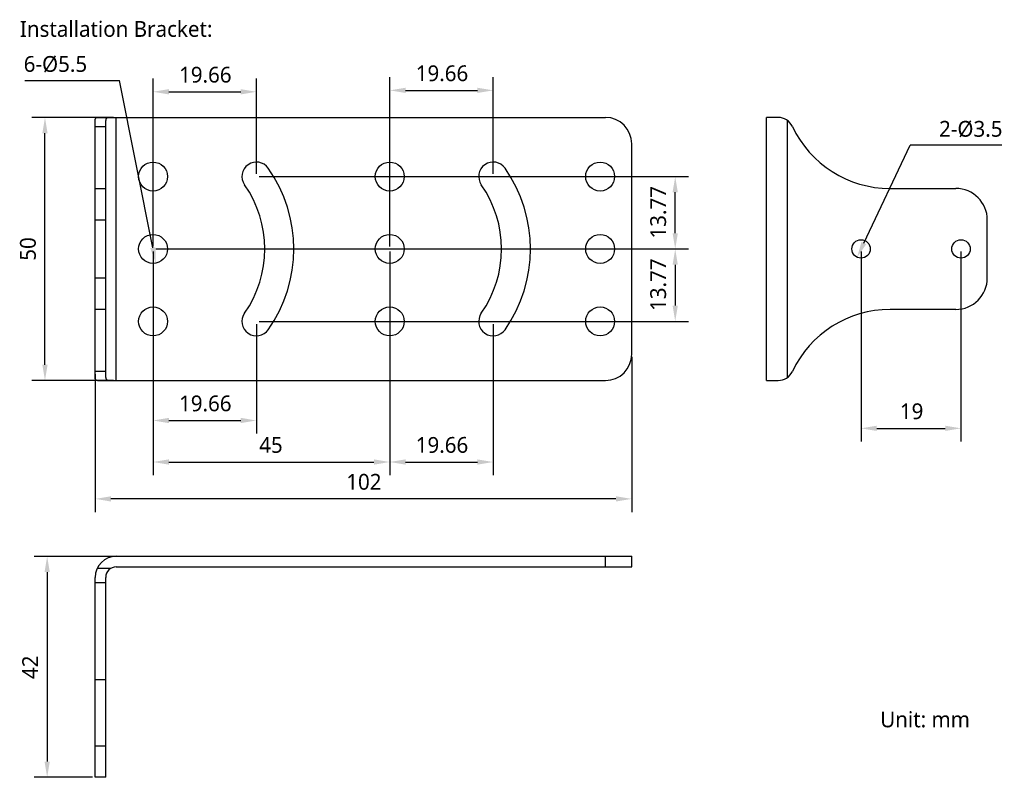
# Model space of a CAD drawing. Header units: millimetres. Extents: x 93 to 280, y 53 to 197.
import ezdxf

# ---------------------------------------------------------------- set-up
doc = ezdxf.new("R2010")
doc.units = ezdxf.units.MM
doc.header["$LTSCALE"] = 16.335
doc.header["$PDMODE"] = 3
doc.header["$PDSIZE"] = 8
doc.layers.get('0').update_dxf_attribs({"linetype": 'CONTINUOUS'})
doc.layers.get('Defpoints').update_dxf_attribs({"linetype": 'CONTINUOUS'})
doc.styles.get("Standard").update_dxf_attribs({"font": 'Roboto-Regular.ttf'})
doc.dimstyles.new('DIMSTYLE_1', dxfattribs={"dimtxt": 3, "dimasz": 3, "dimexe": 2.5, "dimexo": 0.5, "dimgap": 0.75, "dimtad": 1, "dimdsep": 46, "dimtxsty": 'STANDARD', "dimblk": '_FILLED', "dimblk1": '_FILLED', "dimblk2": '_FILLED', "dimcen": 0.09, "dimclrt": 3, "dimazin": 2, "dimtp": 0.2, "dimtm": 0.2, "dimtfac": 1, "dimtofl": 0, "dimtmove": 0, "dimatfit": 3, "dimldrblk": '_FILLED', "dimfxl": 1, "dimtolj": 1, "dimarcsym": 0})
doc.dimstyles.new('DIMSTYLE_2', dxfattribs={"dimtxt": 3, "dimasz": 3, "dimexe": 2.5, "dimexo": 0.5, "dimgap": 0.75, "dimtad": 1, "dimdsep": 46, "dimtxsty": 'STANDARD', "dimblk": '_FILLED', "dimblk1": '_FILLED', "dimblk2": '_FILLED', "dimcen": 0.09, "dimclrt": 3, "dimazin": 2, "dimtp": 0.3, "dimtm": 0.3, "dimtfac": 1, "dimtofl": 0, "dimtmove": 0, "dimatfit": 3, "dimldrblk": '_FILLED', "dimfxl": 1, "dimtolj": 1, "dimarcsym": 0})
doc.dimstyles.new('DIMSTYLE_3', dxfattribs={"dimtxt": 3, "dimasz": 3, "dimexe": 2.5, "dimexo": 0.5, "dimtad": 1, "dimdsep": 46, "dimtxsty": 'STANDARD', "dimblk": '_FILLED', "dimblk1": '_FILLED', "dimblk2": '_FILLED', "dimcen": 0.09, "dimclrt": 3, "dimazin": 2, "dimtp": 0.1, "dimtm": 0.1, "dimtfac": 1, "dimtofl": 0, "dimtmove": 0, "dimatfit": 1, "dimldrblk": '_FILLED', "dimfxl": 1, "dimtolj": 1, "dimarcsym": 0})

# ---------------------------------------------------------------- blocks, each defined once
blk = doc.blocks.new('_FILLED')
at = {"color": 0, "linetype": 'ByBlock'}
blk.add_solid([(0, 0), (-1, 0.167), (-1, -0.167)], dxfattribs=at)
blk = doc.blocks.new('*D1')
at = {"color": 0, "lineweight": -2}
for p, q in [((253.17, 153.4), (253.17, 117.31)), ((272.17, 153.4), (272.17, 117.31)), ((256.17, 119.81), (269.17, 119.81))]:
    blk.add_line(p, q, dxfattribs=at)
at = {"layer": 'Defpoints', "color": 0}
for p in [(253.17, 153.9), (272.17, 153.9), (272.17, 119.81)]:
    blk.add_point(p, dxfattribs=at)
at = {"color": 0, "linetype": 'ByBlock', "lineweight": -2, "xscale": 3, "yscale": 3, "zscale": 3, "rotation": 180}
blk.add_blockref('_FILLED', (253.17, 119.81), dxfattribs=at)
at = {"color": 0, "linetype": 'ByBlock', "lineweight": -2, "xscale": 3, "yscale": 3, "zscale": 3}
blk.add_blockref('_FILLED', (272.17, 119.81), dxfattribs=at)
at = {"color": 3, "insert": (262.78, 124.56), "char_height": 3, "attachment_point": 2, "line_spacing_factor": 0.9}
blk.add_mtext('\\A1;19', dxfattribs=at)
blk = doc.blocks.new('*D2')
at = {"color": 0, "lineweight": -2}
for p, q in [((209.57, 133.4), (209.57, 103.9)), ((107.57, 130.13), (107.57, 103.9)), ((206.57, 106.4), (110.57, 106.4))]:
    blk.add_line(p, q, dxfattribs=at)
at = {"layer": 'Defpoints', "color": 0}
for p in [(209.57, 133.9), (107.57, 130.63), (107.57, 106.4)]:
    blk.add_point(p, dxfattribs=at)
at = {"color": 0, "linetype": 'ByBlock', "lineweight": -2, "xscale": 3, "yscale": 3, "zscale": 3}
for p, rotation in [((107.57, 106.4), 180), ((209.57, 106.4), 360)]:
    blk.add_blockref('_FILLED', p, dxfattribs=dict(at, rotation=rotation))
at = {"color": 3, "insert": (158.65, 111.15), "char_height": 3, "attachment_point": 2, "line_spacing_factor": 0.9}
blk.add_mtext('\\A1;102', dxfattribs=at)
blk = doc.blocks.new('*D3')
at = {"color": 0, "lineweight": -2}
for p, q in [((111.07, 178.9), (95.52, 178.9)), ((98.02, 131.9), (98.02, 175.9)), ((111.07, 128.9), (95.52, 128.9))]:
    blk.add_line(p, q, dxfattribs=at)
at = {"layer": 'Defpoints', "color": 0}
for p in [(98.02, 178.9), (111.57, 178.9), (111.57, 128.9)]:
    blk.add_point(p, dxfattribs=at)
at = {"color": 0, "linetype": 'ByBlock', "lineweight": -2, "xscale": 3, "yscale": 3, "zscale": 3}
for p, rotation in [((98.02, 178.9), 90), ((98.02, 128.9), 270)]:
    blk.add_blockref('_FILLED', p, dxfattribs=dict(at, rotation=rotation))
at = {"color": 3, "insert": (93.27, 153.9), "char_height": 3, "attachment_point": 2, "rotation": 90, "line_spacing_factor": 0.9}
blk.add_mtext('\\A1;50', dxfattribs=at)
blk = doc.blocks.new('*D4')
at = {"color": 0, "lineweight": -2}
for p, q in [((115.32, 95.48), (95.94, 95.48)), ((98.44, 92.48), (98.44, 56.48)), ((107.07, 53.48), (95.94, 53.48))]:
    blk.add_line(p, q, dxfattribs=at)
at = {"layer": 'Defpoints', "color": 0}
for p in [(115.82, 95.48), (98.44, 53.48), (107.57, 53.48)]:
    blk.add_point(p, dxfattribs=at)
at = {"color": 0, "linetype": 'ByBlock', "lineweight": -2, "xscale": 3, "yscale": 3, "zscale": 3}
for p, rotation in [((98.44, 95.48), 89.99999999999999), ((98.44, 53.48), 270)]:
    blk.add_blockref('_FILLED', p, dxfattribs=dict(at, rotation=rotation))
at = {"color": 3, "insert": (93.69, 74.39), "char_height": 3, "attachment_point": 2, "rotation": 90, "line_spacing_factor": 0.9}
blk.add_mtext('\\A1;42', dxfattribs=at)
blk = doc.blocks.new('*D5')
at = {"color": 0, "lineweight": -2}
for p in [(94.2, 185.95), (118.52, 154.15)]:
    blk.add_line(p, (112.18, 185.95), dxfattribs=at)
at = {"layer": 'Defpoints', "color": 0}
for p in [(118.03, 156.6), (119.11, 151.21)]:
    blk.add_point(p, dxfattribs=at)
at = {"color": 0, "linetype": 'ByBlock', "lineweight": -2, "xscale": 3, "yscale": 3, "zscale": 3, "rotation": 281.2741242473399}
blk.add_blockref('_FILLED', (119.11, 151.21), dxfattribs=at)
at = {"color": 3, "insert": (106.04, 190.57), "char_height": 3, "attachment_point": 3, "line_spacing_factor": 0.9}
blk.add_mtext('\\A1;6-%%c5.5', dxfattribs=at)
blk = doc.blocks.new('*D6')
at = {"color": 0, "lineweight": -2}
for p, q in [((118.57, 153.4), (118.57, 118.8)), ((138.23, 139.64), (138.23, 118.8)), ((121.57, 121.3), (135.23, 121.3))]:
    blk.add_line(p, q, dxfattribs=at)
at = {"layer": 'Defpoints', "color": 0}
for p in [(118.57, 153.9), (138.23, 140.14), (138.23, 121.3)]:
    blk.add_point(p, dxfattribs=at)
at = {"color": 0, "linetype": 'ByBlock', "lineweight": -2, "xscale": 3, "yscale": 3, "zscale": 3, "rotation": 180}
blk.add_blockref('_FILLED', (118.57, 121.3), dxfattribs=at)
at = {"color": 0, "linetype": 'ByBlock', "lineweight": -2, "xscale": 3, "yscale": 3, "zscale": 3}
blk.add_blockref('_FILLED', (138.23, 121.3), dxfattribs=at)
at = {"color": 3, "insert": (128.5, 126.05), "char_height": 3, "attachment_point": 2, "line_spacing_factor": 0.9}
blk.add_mtext('\\A1;19.66', dxfattribs=at)
blk = doc.blocks.new('*D7')
at = {"color": 0, "lineweight": -2}
for p, q in [((118.57, 154.4), (118.57, 186.28)), ((138.23, 168.17), (138.23, 186.28)), ((121.57, 183.78), (135.23, 183.78))]:
    blk.add_line(p, q, dxfattribs=at)
at = {"layer": 'Defpoints', "color": 0}
for p in [(138.23, 183.78), (138.23, 167.67), (118.57, 153.9)]:
    blk.add_point(p, dxfattribs=at)
at = {"color": 0, "linetype": 'ByBlock', "lineweight": -2, "xscale": 3, "yscale": 3, "zscale": 3, "rotation": 180}
blk.add_blockref('_FILLED', (118.57, 183.78), dxfattribs=at)
at = {"color": 0, "linetype": 'ByBlock', "lineweight": -2, "xscale": 3, "yscale": 3, "zscale": 3}
blk.add_blockref('_FILLED', (138.23, 183.78), dxfattribs=at)
at = {"color": 3, "insert": (128.5, 188.53), "char_height": 3, "attachment_point": 2, "line_spacing_factor": 0.9}
blk.add_mtext('\\A1;19.66', dxfattribs=at)
blk = doc.blocks.new('*D8')
at = {"color": 0, "lineweight": -2}
for p, q in [((118.57, 153.4), (118.57, 110.91)), ((163.57, 153.4), (163.57, 110.91)), ((121.57, 113.41), (160.57, 113.41))]:
    blk.add_line(p, q, dxfattribs=at)
at = {"layer": 'Defpoints', "color": 0}
for p in [(118.57, 153.9), (163.57, 153.9), (163.57, 113.41)]:
    blk.add_point(p, dxfattribs=at)
at = {"color": 0, "linetype": 'ByBlock', "lineweight": -2, "xscale": 3, "yscale": 3, "zscale": 3, "rotation": 180}
blk.add_blockref('_FILLED', (118.57, 113.41), dxfattribs=at)
at = {"color": 0, "linetype": 'ByBlock', "lineweight": -2, "xscale": 3, "yscale": 3, "zscale": 3}
blk.add_blockref('_FILLED', (163.57, 113.41), dxfattribs=at)
at = {"color": 3, "insert": (140.98, 118.16), "char_height": 3, "attachment_point": 2, "line_spacing_factor": 0.9}
blk.add_mtext('\\A1;45', dxfattribs=at)
blk = doc.blocks.new('*D9')
at = {"color": 0, "lineweight": -2}
for p, q in [((163.57, 153.4), (163.57, 110.91)), ((183.23, 139.64), (183.23, 110.91)), ((166.57, 113.41), (180.23, 113.41))]:
    blk.add_line(p, q, dxfattribs=at)
at = {"layer": 'Defpoints', "color": 0}
for p in [(163.57, 153.9), (183.23, 140.14), (183.23, 113.41)]:
    blk.add_point(p, dxfattribs=at)
at = {"color": 0, "linetype": 'ByBlock', "lineweight": -2, "xscale": 3, "yscale": 3, "zscale": 3, "rotation": 180}
blk.add_blockref('_FILLED', (163.57, 113.41), dxfattribs=at)
at = {"color": 0, "linetype": 'ByBlock', "lineweight": -2, "xscale": 3, "yscale": 3, "zscale": 3}
blk.add_blockref('_FILLED', (183.23, 113.41), dxfattribs=at)
at = {"color": 3, "insert": (173.5, 118.16), "char_height": 3, "attachment_point": 2, "line_spacing_factor": 0.9}
blk.add_mtext('\\A1;19.66', dxfattribs=at)
blk = doc.blocks.new('*D10')
at = {"color": 0, "lineweight": -2}
for p, q in [((163.57, 154.4), (163.57, 186.55)), ((183.23, 168.17), (183.23, 186.55)), ((166.57, 184.05), (180.23, 184.05))]:
    blk.add_line(p, q, dxfattribs=at)
at = {"layer": 'Defpoints', "color": 0}
for p in [(183.23, 184.05), (183.23, 167.67), (163.57, 153.9)]:
    blk.add_point(p, dxfattribs=at)
at = {"color": 0, "linetype": 'ByBlock', "lineweight": -2, "xscale": 3, "yscale": 3, "zscale": 3, "rotation": 180}
blk.add_blockref('_FILLED', (163.57, 184.05), dxfattribs=at)
at = {"color": 0, "linetype": 'ByBlock', "lineweight": -2, "xscale": 3, "yscale": 3, "zscale": 3}
blk.add_blockref('_FILLED', (183.23, 184.05), dxfattribs=at)
at = {"color": 3, "insert": (173.5, 188.8), "char_height": 3, "attachment_point": 2, "line_spacing_factor": 0.9}
blk.add_mtext('\\A1;19.66', dxfattribs=at)
blk = doc.blocks.new('*D11')
at = {"color": 0, "lineweight": -2}
for p, q in [((138.73, 167.67), (220.34, 167.67)), ((217.84, 156.9), (217.84, 164.67)), ((119.07, 153.9), (220.34, 153.9))]:
    blk.add_line(p, q, dxfattribs=at)
at = {"layer": 'Defpoints', "color": 0}
for p in [(138.23, 167.67), (217.84, 167.67), (118.57, 153.9)]:
    blk.add_point(p, dxfattribs=at)
at = {"color": 0, "linetype": 'ByBlock', "lineweight": -2, "xscale": 3, "yscale": 3, "zscale": 3}
for p, rotation in [((217.84, 167.67), 90), ((217.84, 153.9), 270)]:
    blk.add_blockref('_FILLED', p, dxfattribs=dict(at, rotation=rotation))
at = {"color": 3, "insert": (213.09, 160.87), "char_height": 3, "attachment_point": 2, "rotation": 90, "line_spacing_factor": 0.9}
blk.add_mtext('\\A1;13.77', dxfattribs=at)
blk = doc.blocks.new('*D12')
at = {"color": 0, "lineweight": -2}
for p, q in [((119.07, 153.9), (220.34, 153.9)), ((217.84, 150.9), (217.84, 143.14)), ((138.73, 140.14), (220.34, 140.14))]:
    blk.add_line(p, q, dxfattribs=at)
at = {"layer": 'Defpoints', "color": 0}
for p in [(118.57, 153.9), (138.23, 140.14), (217.84, 140.14)]:
    blk.add_point(p, dxfattribs=at)
at = {"color": 0, "linetype": 'ByBlock', "lineweight": -2, "xscale": 3, "yscale": 3, "zscale": 3}
for p, rotation in [((217.84, 153.9), 90), ((217.84, 140.14), 270)]:
    blk.add_blockref('_FILLED', p, dxfattribs=dict(at, rotation=rotation))
at = {"color": 3, "insert": (213.09, 147.11), "char_height": 3, "attachment_point": 2, "rotation": 90, "line_spacing_factor": 0.9}
blk.add_mtext('\\A1;13.77', dxfattribs=at)
blk = doc.blocks.new('*D13')
at = {"color": 0, "lineweight": -2}
for p in [(253.71, 155.03), (279.92, 173.62)]:
    blk.add_line(p, (262.52, 173.62), dxfattribs=at)
at = {"layer": 'Defpoints', "color": 0}
for p in [(253.92, 155.49), (252.42, 152.32)]:
    blk.add_point(p, dxfattribs=at)
at = {"color": 0, "linetype": 'ByBlock', "lineweight": -2, "xscale": 3, "yscale": 3, "zscale": 3, "rotation": 244.6434832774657}
blk.add_blockref('_FILLED', (252.42, 152.32), dxfattribs=at)
at = {"color": 3, "insert": (268, 178.24), "char_height": 3, "attachment_point": 1, "line_spacing_factor": 0.9}
blk.add_mtext('\\A1;2-%%c3.5', dxfattribs=at)

msp = doc.modelspace()

# ---------------------------------------------------------------- linework, layer by layer
for p, q in [((107.568, 129.479), (107.568, 178.329)), ((107.98, 178.904), (204.568, 178.904)), ((109.568, 129.479), (109.568, 178.329)), ((111.568, 128.904), (111.568, 178.904)), ((235.174, 128.904), (235.174, 178.904)), ((237.408, 178.904), (235.174, 178.904)), ((239.174, 129.479), (239.174, 178.329)), ((107.568, 177.181), (109.568, 177.181)), ((209.568, 133.904), (209.568, 173.904)), ((107.568, 165.404), (109.568, 165.404)), ((258.674, 165.404), (271.174, 165.404)), ((109.568, 159.404), (107.568, 159.404)), ((277.174, 148.404), (277.174, 159.404)), ((107.568, 148.404), (109.568, 148.404)), ((109.568, 142.404), (107.568, 142.404)), ((271.174, 142.404), (258.674, 142.404)), ((109.568, 130.628), (107.568, 130.628)), ((107.98, 128.904), (204.568, 128.904)), ((235.174, 128.904), (237.408, 128.904)), ((111.568, 95.482), (209.568, 95.482)), ((204.568, 93.482), (204.568, 95.482)), ((209.568, 93.482), (209.568, 95.482)), ((107.98, 93.248), (110.63, 93.248)), ((111.568, 93.482), (209.568, 93.482)), ((107.568, 53.482), (107.568, 91.482)), ((107.568, 90.533), (109.568, 90.533)), ((109.568, 53.482), (109.568, 91.482)), ((109.568, 71.982), (107.568, 71.982)), ((107.568, 59.482), (109.568, 59.482)), ((109.568, 53.482), (107.568, 53.482))]:
    msp.add_line(p, q)
for centre, radius in [((118.568, 167.67), 2.75), ((163.568, 167.67), 2.75), ((203.568, 167.67), 2.75), ((118.568, 153.904), 2.75), ((163.568, 153.904), 2.75), ((203.568, 153.904), 2.75), ((253.174, 153.904), 1.75), ((272.174, 153.904), 1.75), ((118.568, 140.138), 2.75), ((163.568, 140.138), 2.75), ((203.568, 140.138), 2.75)]:
    msp.add_circle(centre, radius)
for centre, radius, start, end in [((204.568, 173.904), 5, 0, 90), ((237.408, 175.904), 3, 25.18434, 90), ((258.674, 185.904), 20.5, 205.18434, 270), ((138.228, 167.67), 2.75, 35, 215), ((183.228, 167.67), 2.75, 35, 215), ((118.568, 153.904), 26.75, 325, 35), ((163.568, 153.904), 26.75, 325, 35), ((118.568, 153.904), 21.25, 325, 35), ((163.568, 153.904), 21.25, 325, 35), ((271.174, 159.404), 6, 0, 90), ((271.174, 148.404), 6, 270, 360), ((258.674, 121.904), 20.5, 90, 154.81566), ((138.228, 140.138), 2.75, 145, 325), ((183.228, 140.138), 2.75, 145, 325), ((204.568, 133.904), 5, 270, 360), ((237.408, 131.904), 3, 270, 334.81566), ((111.568, 91.482), 4, 90, 180), ((111.568, 91.482), 2, 90, 180)]:
    msp.add_arc(centre, radius, start, end)
for points, knots in [([(107.568, 178.329), (107.568, 178.414), (107.575, 178.535), (107.615, 178.68), (107.658, 178.764), (107.717, 178.83), (107.792, 178.875), (107.882, 178.9), (107.946, 178.904), (107.98, 178.904)], [0, 0, 0, 0, 0.313339, 0.4418514, 0.5553095, 0.6599031, 0.7639096, 0.8754272, 1, 1, 1, 1]), ([(110.63, 178.904), (110.477, 178.904), (110.26, 178.901), (109.991, 178.861), (109.832, 178.81), (109.707, 178.731), (109.62, 178.619), (109.576, 178.481), (109.568, 178.381), (109.568, 178.329)], [0, 0, 0, 0, 0.3315163, 0.469264, 0.5873629, 0.6898698, 0.7858535, 0.886637, 1, 1, 1, 1]), ([(107.98, 128.904), (107.946, 128.904), (107.882, 128.909), (107.792, 128.933), (107.717, 128.978), (107.658, 129.044), (107.615, 129.128), (107.575, 129.274), (107.568, 129.394), (107.568, 129.479)], [0, 0, 0, 0, 0.1245728, 0.2360904, 0.3400969, 0.4446905, 0.5581486, 0.686661, 1, 1, 1, 1]), ([(109.568, 129.479), (109.568, 129.427), (109.576, 129.327), (109.62, 129.189), (109.707, 129.077), (109.832, 128.998), (109.991, 128.948), (110.26, 128.907), (110.477, 128.904), (110.63, 128.904)], [0, 0, 0, 0, 0.113363, 0.2141465, 0.3101302, 0.4126371, 0.530736, 0.6684837, 1, 1, 1, 1])]:
    msp.add_open_spline(points, degree=3, knots=knots)

# ---------------------------------------------------------------- texts
msp.add_text('Installation Bracket:', height=3).set_placement((93.256, 194.223))
at = {"insert": (256.806, 65.984), "char_height": 3, "width": 31.66825, "attachment_point": 1}
msp.add_mtext('Unit: mm', dxfattribs=at)

# ---------------------------------------------------------------- dimensions: what is measured, and where the dimension line sits
for p1, p2, text, picture, middle in [((118.031, 156.601), (119.106, 151.207), '6-%%c<>', '*D5', (100.121, 185.949)), ((253.923, 155.486), (252.424, 152.323), '2-%%c<>', '*D13', (273.959, 173.62))]:
    dim = msp.add_diameter_dim_2p(p1=p1, p2=p2, text=text, dimstyle='DIMSTYLE_3', override={"dimtih": 1, "dimtoh": 1, "dimpost": '<>'})
    dim.commit()
    dim.dimension.update_dxf_attribs({"geometry": picture, "text_midpoint": middle, "dimtype": 163})
for base, p1, p2, dimstyle, picture, middle in [((138.228, 183.775), (118.568, 153.904), (138.228, 167.67), 'DIMSTYLE_1', '*D7', (128.504, 183.775)), ((183.228, 184.045), (163.568, 153.904), (183.228, 167.67), 'DIMSTYLE_1', '*D10', (173.504, 184.045)), ((138.228, 121.297), (118.568, 153.904), (138.228, 140.138), 'DIMSTYLE_1', '*D6', (128.504, 121.297)), ((163.568, 113.406), (118.568, 153.904), (163.568, 153.904), 'DIMSTYLE_2', '*D8', (140.978, 113.406)), ((183.228, 113.406), (163.568, 153.904), (183.228, 140.138), 'DIMSTYLE_1', '*D9', (173.504, 113.406)), ((272.174, 119.808), (253.174, 153.904), (272.174, 153.904), 'DIMSTYLE_1', '*D1', (262.776, 119.808))]:
    dim = msp.add_linear_dim(base=base, p1=p1, p2=p2, dimstyle=dimstyle)
    dim.commit()
    dim.dimension.update_dxf_attribs({"geometry": picture, "text_midpoint": middle, "dimtype": 160})
for base, p1, p2, angle, dimstyle, picture, middle in [((98.017, 178.904), (111.568, 128.904), (111.568, 178.904), 90, 'DIMSTYLE_2', '*D3', (98.017, 153.895)), ((217.837, 167.67), (118.568, 153.904), (138.228, 167.67), 90, 'DIMSTYLE_1', '*D11', (217.837, 160.875)), ((217.837, 140.138), (118.568, 153.904), (138.228, 140.138), 270, 'DIMSTYLE_1', '*D12', (217.837, 147.109)), ((107.568, 106.397), (209.568, 133.904), (107.568, 130.628), 180, 'DIMSTYLE_2', '*D2', (158.651, 106.397)), ((98.443, 53.482), (115.818, 95.482), (107.568, 53.482), 270, 'DIMSTYLE_2', '*D4', (98.443, 74.391))]:
    dim = msp.add_linear_dim(base=base, p1=p1, p2=p2, angle=angle, dimstyle=dimstyle)
    dim.commit()
    dim.dimension.update_dxf_attribs({"geometry": picture, "text_midpoint": middle, "dimtype": 160})

doc.saveas('drawing.dxf')
